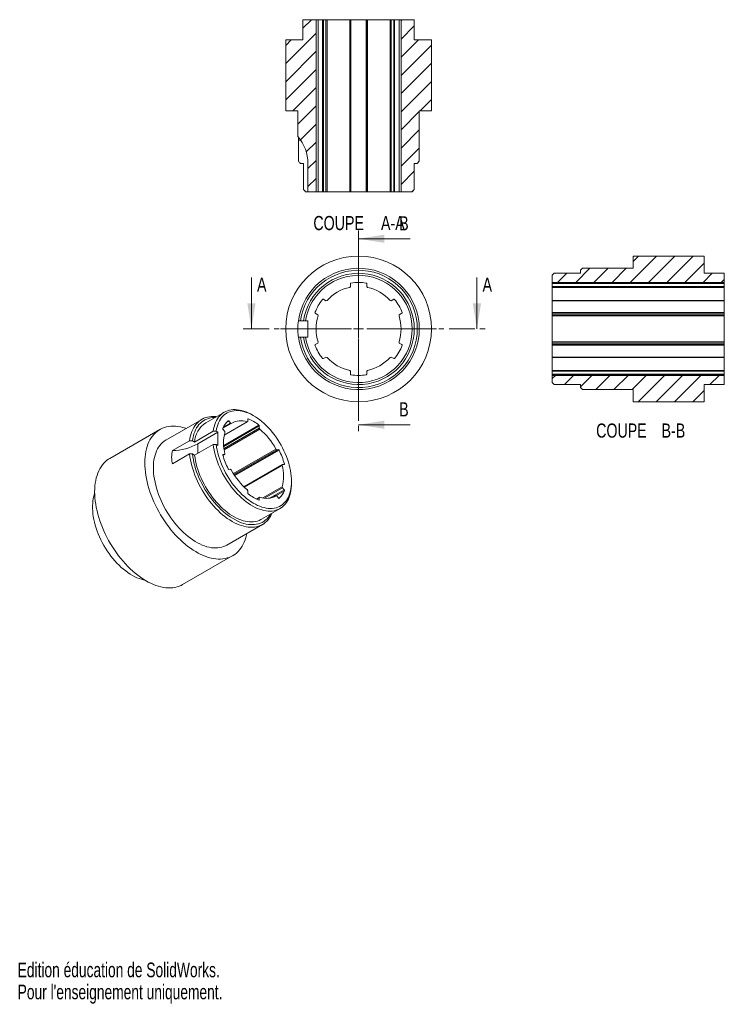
# Model space of a CAD drawing. Header units: millimetres. Extents: x 1 to 174, y 0 to 243.
import ezdxf

# ---------------------------------------------------------------- set-up
doc = ezdxf.new("R2010")
doc.units = ezdxf.units.MM
doc.linetypes.add('CENTER', pattern=[10.16, 6.35, -1.27, 1.27, -1.27])
doc.styles.add('SLDTEXTSTYLE0', font='TXT', dxfattribs={"width": 0.75})
doc.styles.add('SLDTEXTSTYLE1', font='TXT', dxfattribs={"width": 0.7})

# ---------------------------------------------------------------- blocks, each defined once
blk = doc.blocks.new('SW_CENTERMARKSYMBOL_0')
at = {"color": 0, "linetype": 'Continuous', "lineweight": 0}
for p, q in [((0, 2.5), (0, 19.25)), ((-2.5, 0), (-19.25, 0)), ((0, 0), (-1.25, 0)), ((0, 0), (0, 1.25)), ((0, 0), (0, -1.25)), ((0, 0), (1.25, 0)), ((2.5, 0), (19.25, 0)), ((0, -2.5), (0, -19.25))]:
    blk.add_line(p, q, dxfattribs=at)
blk = doc.blocks.new('SW_NOTE_0')
at = {"color": 0, "linetype": 'Continuous', "lineweight": 0, "char_height": 3.5, "attachment_point": 2, "style": 'SLDTEXTSTYLE0'}
for s, insert in [('COUPE', (8.04, 4.51)), ('A-A', (21.42, 4.51))]:
    blk.add_mtext(s, dxfattribs=dict(at, insert=insert))
blk = doc.blocks.new('SW_NOTE_1')
at = {"color": 0, "linetype": 'Continuous', "lineweight": 0, "char_height": 3.5, "attachment_point": 2, "style": 'SLDTEXTSTYLE0'}
for s, insert in [('COUPE', (8.04, 4.51)), ('B-B', (20.87, 4.51))]:
    blk.add_mtext(s, dxfattribs=dict(at, insert=insert))

msp = doc.modelspace()

# ---------------------------------------------------------------- hatches: boundary and pattern name
at = {"linetype": 'Continuous', "lineweight": 0}
h = msp.add_hatch(dxfattribs=at)
h.set_pattern_fill('ANSI31', style=0)
edge = h.paths.add_edge_path(flags=0)
edge.add_line((73.68, 243.14), (70.43, 243.14))
edge.add_line((70.43, 243.14), (70.43, 238.14))
edge.add_line((70.43, 238.14), (66.18, 238.14))
edge.add_line((66.18, 238.14), (66.18, 220.64))
edge.add_line((66.18, 220.64), (69.18, 220.64))
edge.add_line((69.18, 220.64), (69.18, 214.26))
edge.add_arc((61.68, 207.64), 10, 0, 41.4096, ccw=False)
edge.add_line((71.68, 207.64), (71.68, 200.64))
edge.add_line((71.68, 200.64), (73.68, 200.64))
edge.add_line((73.68, 200.64), (73.68, 243.14))
h = msp.add_hatch(dxfattribs=at)
h.set_pattern_fill('ANSI31', style=0)
h.paths.add_polyline_path([(94.68, 200.64), (97.43, 200.64), (97.93, 201.14), (97.93, 207.64), (98.68, 207.64), (99.18, 208.14), (99.18, 220.64), (102.18, 220.64), (102.18, 238.14), (97.93, 238.14), (97.93, 243.14), (94.68, 243.14)], flags=0)
h = msp.add_hatch(dxfattribs=at)
h.set_pattern_fill('ANSI31', style=0)
h.paths.add_polyline_path([(131.98, 179.97), (131.98, 178.22), (174.48, 178.22), (174.48, 180.47), (169.48, 180.47), (169.48, 184.72), (151.98, 184.72), (151.98, 181.72), (139.48, 181.72), (138.98, 181.22), (138.98, 180.47), (132.48, 180.47)], flags=0)
h = msp.add_hatch(dxfattribs=at)
h.set_pattern_fill('ANSI31', style=0)
h.paths.add_polyline_path([(131.98, 155.22), (131.98, 153.47), (132.48, 152.97), (138.98, 152.97), (138.98, 152.22), (139.48, 151.72), (151.98, 151.72), (151.98, 148.72), (169.48, 148.72), (169.48, 152.97), (174.48, 152.97), (174.48, 155.22)], flags=0)

# ---------------------------------------------------------------- linework, layer by layer
at = {"color": 7, "linetype": 'Continuous', "lineweight": 15}
for p, q in [((70.43, 243.14), (70.43, 238.14)), ((73.68, 243.14), (70.43, 243.14)), ((73.68, 243.14), (73.68, 200.64)), ((73.68, 243.14), (74.19, 243.14)), ((74.19, 200.64), (74.19, 243.14)), ((74.19, 243.14), (75.29, 243.14)), ((75.29, 200.64), (75.29, 243.14)), ((75.29, 243.14), (75.48, 243.14)), ((75.48, 200.64), (75.48, 243.14)), ((75.48, 243.14), (76.11, 243.14)), ((76.11, 200.64), (76.11, 243.14)), ((76.11, 243.14), (76.39, 243.14)), ((76.39, 200.64), (76.39, 243.14)), ((76.39, 243.14), (81.98, 243.14)), ((81.98, 200.64), (81.98, 243.14)), ((81.98, 243.14), (82.18, 243.14)), ((82.18, 200.64), (82.18, 243.14)), ((82.18, 243.14), (82.3, 243.14)), ((82.3, 200.64), (82.3, 243.14)), ((82.3, 243.14), (86.05, 243.14)), ((86.05, 200.64), (86.05, 243.14)), ((86.05, 243.14), (86.18, 243.14)), ((86.18, 200.64), (86.18, 243.14)), ((86.18, 243.14), (86.38, 243.14)), ((86.38, 200.64), (86.38, 243.14)), ((86.38, 243.14), (91.97, 243.14)), ((91.97, 200.64), (91.97, 243.14)), ((91.97, 243.14), (92.24, 243.14)), ((92.24, 200.64), (92.24, 243.14)), ((92.24, 243.14), (92.88, 243.14)), ((92.88, 200.64), (92.88, 243.14)), ((92.88, 243.14), (93.07, 243.14)), ((93.07, 200.64), (93.07, 243.14)), ((93.07, 243.14), (94.17, 243.14)), ((94.17, 200.64), (94.17, 243.14)), ((94.17, 243.14), (94.68, 243.14)), ((94.68, 200.64), (94.68, 243.14)), ((97.93, 243.14), (94.68, 243.14)), ((97.93, 238.14), (97.93, 243.14)), ((66.18, 238.14), (66.18, 220.64)), ((70.43, 238.14), (66.18, 238.14)), ((102.18, 238.14), (97.93, 238.14)), ((102.18, 220.64), (102.18, 238.14)), ((66.18, 220.64), (69.18, 220.64)), ((69.18, 220.64), (69.18, 214.26)), ((99.18, 220.64), (102.18, 220.64)), ((99.18, 208.14), (99.18, 220.64)), ((69.31, 214.1), (69.31, 208.14)), ((69.82, 207.64), (70.58, 207.64)), ((70.58, 207.64), (70.58, 201.14)), ((71.68, 207.64), (71.68, 200.64)), ((97.93, 207.64), (98.68, 207.64)), ((97.93, 201.14), (97.93, 207.64)), ((99.18, 208.14), (98.68, 207.64)), ((71.68, 200.64), (71.08, 200.64)), ((73.68, 200.64), (71.68, 200.64)), ((73.68, 200.64), (74.19, 200.64)), ((74.19, 200.64), (75.29, 200.64)), ((75.29, 200.64), (75.48, 200.64)), ((75.48, 200.64), (76.11, 200.64)), ((76.11, 200.64), (76.39, 200.64)), ((76.39, 200.64), (81.98, 200.64)), ((81.98, 200.64), (82.18, 200.64)), ((82.18, 200.64), (82.3, 200.64)), ((82.3, 200.64), (86.05, 200.64)), ((86.05, 200.64), (86.18, 200.64)), ((86.18, 200.64), (86.38, 200.64)), ((86.38, 200.64), (91.97, 200.64)), ((91.97, 200.64), (92.24, 200.64)), ((92.24, 200.64), (92.88, 200.64)), ((92.88, 200.64), (93.07, 200.64)), ((93.07, 200.64), (94.17, 200.64)), ((94.17, 200.64), (94.68, 200.64)), ((97.43, 200.64), (94.68, 200.64)), ((97.93, 201.14), (97.43, 200.64)), ((151.98, 184.72), (151.98, 181.72)), ((169.48, 184.72), (151.98, 184.72)), ((169.48, 180.47), (169.48, 184.72)), ((131.98, 179.97), (132.48, 180.47)), ((138.98, 180.47), (132.48, 180.47)), ((138.98, 181.22), (139.48, 181.72)), ((138.98, 181.22), (138.98, 180.47)), ((151.98, 181.72), (139.48, 181.72)), ((174.48, 180.47), (169.48, 180.47)), ((174.48, 178.22), (174.48, 180.47)), ((82.18, 177.92), (82.18, 177.18)), ((86.18, 177.18), (86.18, 177.92)), ((131.98, 178.22), (131.98, 179.97)), ((131.98, 178.22), (131.98, 178.06)), ((174.48, 178.22), (131.98, 178.22)), ((131.98, 178.06), (174.48, 178.06)), ((131.98, 178.06), (131.98, 177.92)), ((131.98, 177.92), (174.48, 177.92)), ((131.98, 177.92), (131.98, 177.18)), ((174.48, 178.22), (174.48, 178.06)), ((174.48, 178.06), (174.48, 177.92)), ((174.48, 177.92), (174.48, 177.18)), ((82.18, 177.18), (81.98, 176.98)), ((86.38, 176.98), (86.18, 177.18)), ((131.98, 177.18), (174.48, 177.18)), ((131.98, 177.18), (131.98, 176.98)), ((131.98, 176.98), (174.48, 176.98)), ((131.98, 176.98), (131.98, 173.76)), ((174.48, 177.18), (174.48, 176.98)), ((174.48, 176.98), (174.48, 173.76)), ((76.11, 173.68), (75.48, 174.05)), ((76.39, 173.76), (76.11, 173.68)), ((92.24, 173.68), (91.97, 173.76)), ((92.88, 174.05), (92.24, 173.68)), ((131.98, 173.76), (174.48, 173.76)), ((131.98, 173.76), (131.98, 173.68)), ((131.98, 173.68), (174.48, 173.68)), ((131.98, 173.68), (131.98, 170.77)), ((174.48, 173.76), (174.48, 173.68)), ((174.48, 173.68), (174.48, 170.77)), ((73.48, 170.59), (74.11, 170.22)), ((94.24, 170.22), (94.88, 170.59)), ((131.98, 170.77), (174.48, 170.77)), ((131.98, 170.77), (131.98, 170.59)), ((131.98, 170.59), (174.48, 170.59)), ((131.98, 170.59), (131.98, 170.22)), ((174.48, 170.77), (174.48, 170.59)), ((174.48, 170.59), (174.48, 170.22)), ((69.82, 168.72), (70.58, 168.72)), ((71.68, 168.72), (71.08, 168.72)), ((71.68, 164.72), (71.68, 168.72)), ((74.11, 170.22), (74.19, 169.95)), ((94.17, 169.95), (94.24, 170.22)), ((131.98, 170.22), (174.48, 170.22)), ((131.98, 170.22), (131.98, 169.95)), ((131.98, 169.95), (174.48, 169.95)), ((131.98, 169.95), (131.98, 163.49)), ((174.48, 170.22), (174.48, 169.95)), ((174.48, 169.95), (174.48, 163.49)), ((69.82, 164.72), (70.58, 164.72)), ((71.68, 164.72), (71.08, 164.72)), ((74.11, 163.22), (73.48, 162.85)), ((74.19, 163.49), (74.11, 163.22)), ((94.24, 163.22), (94.17, 163.49)), ((94.88, 162.85), (94.24, 163.22)), ((131.98, 163.49), (174.48, 163.49)), ((131.98, 163.49), (131.98, 163.22)), ((131.98, 163.22), (174.48, 163.22)), ((131.98, 163.22), (131.98, 162.85)), ((174.48, 163.49), (174.48, 163.22)), ((174.48, 163.22), (174.48, 162.85)), ((131.98, 162.85), (174.48, 162.85)), ((131.98, 162.85), (131.98, 162.67)), ((131.98, 162.67), (174.48, 162.67)), ((131.98, 162.67), (131.98, 159.75)), ((174.48, 162.85), (174.48, 162.67)), ((174.48, 162.67), (174.48, 159.75)), ((75.48, 159.39), (76.11, 159.75)), ((76.11, 159.75), (76.39, 159.68)), ((91.97, 159.68), (92.24, 159.75)), ((92.24, 159.75), (92.88, 159.39)), ((131.98, 159.75), (174.48, 159.75)), ((131.98, 159.75), (131.98, 159.68)), ((131.98, 159.68), (174.48, 159.68)), ((131.98, 159.68), (131.98, 156.45)), ((174.48, 159.75), (174.48, 159.68)), ((174.48, 159.68), (174.48, 156.45)), ((81.98, 156.45), (82.18, 156.25)), ((82.18, 156.25), (82.18, 155.52)), ((86.18, 156.25), (86.38, 156.45)), ((86.18, 155.52), (86.18, 156.25)), ((131.98, 156.45), (174.48, 156.45)), ((131.98, 156.45), (131.98, 156.25)), ((131.98, 156.25), (174.48, 156.25)), ((131.98, 156.25), (131.98, 155.52)), ((174.48, 156.45), (174.48, 156.25)), ((174.48, 156.25), (174.48, 155.52)), ((131.98, 155.52), (174.48, 155.52)), ((131.98, 155.52), (131.98, 155.37)), ((131.98, 155.37), (174.48, 155.37)), ((131.98, 155.37), (131.98, 155.22)), ((131.98, 155.22), (174.48, 155.22)), ((131.98, 153.47), (131.98, 155.22)), ((132.48, 152.97), (131.98, 153.47)), ((174.48, 155.52), (174.48, 155.37)), ((174.48, 155.37), (174.48, 155.22)), ((174.48, 152.97), (174.48, 155.22)), ((132.48, 152.97), (138.98, 152.97)), ((138.98, 152.97), (138.98, 152.22)), ((139.48, 151.72), (138.98, 152.22)), ((139.48, 151.72), (151.98, 151.72)), ((151.98, 151.72), (151.98, 148.72)), ((169.48, 152.97), (174.48, 152.97)), ((169.48, 148.72), (169.48, 152.97)), ((151.98, 148.72), (169.48, 148.72)), ((51.03, 146.15), (46.43, 143.5)), ((45.46, 144.37), (36.62, 139.27)), ((56.7, 143.73), (51, 140.43)), ((52.56, 143.42), (52.11, 143.98)), ((56.84, 143.81), (56.7, 143.73)), ((56.84, 144.41), (56.84, 143.81)), ((58.26, 145.26), (57.91, 145.47)), ((35.12, 141.87), (22.74, 134.73)), ((43.69, 138.77), (48.29, 141.43)), ((49.42, 141.18), (44.47, 138.32)), ((49.42, 141.18), (49, 141.42)), ((49.42, 137.91), (49.42, 141.18)), ((52.75, 143.37), (50.65, 142.16)), ((50.69, 141.97), (51.14, 141.41)), ((52.56, 143.42), (50.75, 142.38)), ((59.67, 142.18), (50.95, 137.14)), ((59.81, 141.93), (51, 136.84)), ((51.14, 141.41), (51.19, 141.16)), ((52.75, 143.37), (52.56, 143.42)), ((59.67, 142.18), (59.67, 142.77)), ((59.81, 141.93), (59.67, 142.18)), ((38.23, 136.65), (42.44, 139.09)), ((43.15, 139.08), (43.69, 138.77)), ((43.69, 135.51), (48.29, 138.16)), ((49.42, 137.91), (49, 138.16)), ((63.77, 137.01), (53.28, 130.96)), ((63.96, 136.84), (53.41, 130.75)), ((63.96, 136.84), (63.77, 137.01)), ((64.41, 136.88), (63.96, 136.84)), ((38.23, 133.39), (42.44, 135.82)), ((43.15, 135.82), (43.69, 135.51)), ((51.14, 135.69), (50.68, 135.43)), ((51.14, 135.69), (50.69, 135.65)), ((51.19, 135.89), (51.14, 135.69)), ((52.11, 132.01), (52.56, 132.05)), ((52.56, 132.05), (52.75, 131.88)), ((65.37, 133.2), (55.87, 127.71)), ((65.32, 133), (55.97, 127.61)), ((65.32, 133), (65.37, 133.2)), ((65.37, 133.2), (65.82, 133.24)), ((67.63, 128.63), (67.63, 129.04)), ((56.7, 126.96), (56.84, 126.71)), ((56.84, 126.71), (56.84, 126.12)), ((65.32, 127.73), (60.54, 124.97)), ((65.37, 127.48), (60.92, 124.9)), ((65.37, 127.48), (65.32, 127.73)), ((65.82, 126.92), (65.37, 127.48)), ((59.81, 125.16), (58.97, 124.68)), ((59.67, 125.08), (58.97, 124.68)), ((59.67, 125.08), (59.81, 125.16)), ((59.67, 124.48), (59.67, 125.08)), ((63.77, 125.52), (63.23, 125.21)), ((63.77, 125.52), (63.96, 125.47)), ((63.96, 125.47), (64.41, 124.91)), ((60.18, 119.68), (64.78, 122.33)), ((51.62, 113.29), (60.45, 118.39)), ((40.74, 103.55), (53.12, 110.69))]:
    msp.add_line(p, q, dxfattribs=at)
at = {"color": 7, "linetype": 'CENTER', "lineweight": 0}
for p, q in [((84.18, 191.01), (84.18, 141.04)), ((55.72, 166.72), (115.41, 166.72))]:
    msp.add_line(p, q, dxfattribs=at)
at = {"color": 7, "linetype": 'Continuous', "lineweight": 0}
for p, q in [((96.88, 189.01), (84.18, 189.01)), ((57.72, 179.42), (57.72, 166.72)), ((113.41, 179.42), (113.41, 166.72)), ((96.88, 143.04), (84.18, 143.04))]:
    msp.add_line(p, q, dxfattribs=at)
at = {"color": 8, "linetype": 'Continuous', "lineweight": 15}
for p, q in [((52.11, 143.98), (51.62, 143.7)), ((56.93, 144.47), (56.85, 144.42)), ((59.58, 142.94), (50.87, 137.91)), ((59.67, 142.77), (50.88, 137.7)), ((44.47, 135.96), (44.47, 138.32)), ((64.41, 136.88), (53.51, 130.59)), ((64.54, 136.77), (53.6, 130.46)), ((50.69, 135.65), (50.65, 135.63)), ((65.87, 133.36), (65.63, 133.22)), ((65.82, 126.92), (62.38, 124.94)), ((65.87, 126.74), (63.13, 125.16)), ((59.67, 124.48), (59.56, 124.42)), ((64.54, 124.86), (64.53, 124.85))]:
    msp.add_line(p, q, dxfattribs=at)
at = {"color": 7, "linetype": 'Continuous', "lineweight": 15, "flags": 128}
for points in [[(48.29, 141.43), (48.38, 142.01), (48.51, 142.56), (48.67, 143.09), (48.86, 143.59), (49.08, 144.05), (49.33, 144.49), (49.61, 144.89), (49.92, 145.25), (50.25, 145.58), (50.61, 145.87), (50.99, 146.13), (51.4, 146.34), (51.82, 146.51), (52.27, 146.64), (52.73, 146.73), (53.22, 146.78), (53.72, 146.79), (54.23, 146.76), (54.75, 146.68), (55.29, 146.57), (55.83, 146.41), (56.38, 146.21), (56.94, 145.97), (57.49, 145.7), (57.91, 145.47)], [(49, 138.16), (49.1, 137.48), (49.23, 136.79), (49.39, 136.09), (49.58, 135.38), (49.8, 134.67), (50.05, 133.96), (50.33, 133.26), (50.64, 132.55), (50.97, 131.86), (51.33, 131.17), (51.71, 130.49), (52.11, 129.83), (52.54, 129.18), (52.98, 128.55), (53.44, 127.94), (53.92, 127.36), (54.42, 126.8), (54.92, 126.26), (55.44, 125.75), (55.97, 125.27), (56.51, 124.83), (57.05, 124.41), (57.6, 124.04), (58.14, 123.69), (58.69, 123.39), (59.24, 123.12), (59.79, 122.89), (60.32, 122.7), (60.86, 122.55), (61.38, 122.44), (61.89, 122.38), (62.39, 122.35), (62.88, 122.37), (63.35, 122.42), (63.8, 122.52), (64.23, 122.66), (64.64, 122.84), (65.04, 123.06), (65.4, 123.32), (65.75, 123.62), (66.06, 123.95), (66.35, 124.32), (66.62, 124.73), (66.85, 125.17), (67.05, 125.64), (67.23, 126.14), (67.37, 126.67), (67.48, 127.23), (67.56, 127.81), (67.61, 128.41), (67.63, 129.04), (67.61, 129.68), (67.56, 130.34), (67.48, 131.01), (67.37, 131.7), (67.23, 132.39), (67.05, 133.1), (66.85, 133.8), (66.62, 134.51), (66.35, 135.22), (66.06, 135.93), (65.75, 136.63), (65.4, 137.32), (65.04, 138), (64.64, 138.67), (64.23, 139.33), (63.8, 139.97), (63.35, 140.59), (62.88, 141.19), (62.39, 141.77), (61.89, 142.32), (61.38, 142.84), (60.86, 143.34), (60.32, 143.81), (59.79, 144.24), (59.24, 144.64), (58.69, 145), (58.14, 145.33), (57.6, 145.62), (57.05, 145.87), (56.51, 146.08), (55.97, 146.26), (55.44, 146.39), (54.92, 146.48), (54.42, 146.53), (53.92, 146.54), (53.44, 146.51), (52.98, 146.43), (52.54, 146.32), (52.11, 146.16), (51.71, 145.96), (51.33, 145.73), (50.97, 145.45), (50.64, 145.14), (50.33, 144.79), (50.05, 144.4), (49.8, 143.98), (49.58, 143.53), (49.39, 143.05), (49.23, 142.53), (49.1, 141.99), (49, 141.42)], [(42.44, 139.09), (42.54, 139.7), (42.66, 140.29), (42.82, 140.85), (43.01, 141.38), (43.23, 141.88), (43.47, 142.35), (43.75, 142.78), (44.06, 143.18), (44.39, 143.55), (44.75, 143.88), (45.13, 144.17), (45.53, 144.42), (45.96, 144.63), (46.41, 144.8), (46.89, 144.93), (47.37, 145.02), (47.88, 145.07), (48.4, 145.07), (48.94, 145.04), (49.08, 145.02)], [(48.74, 144.82), (48.59, 144.82), (48.09, 144.79), (47.6, 144.72), (47.13, 144.6), (46.68, 144.45), (46.25, 144.25), (45.85, 144.02), (45.46, 143.74), (45.11, 143.43), (44.77, 143.08), (44.47, 142.69), (44.19, 142.27), (43.94, 141.81), (43.72, 141.32), (43.53, 140.81), (43.38, 140.26), (43.25, 139.68), (43.15, 139.08)], [(52.11, 143.98), (52.09, 144), (52.07, 144.02), (52.05, 144.03), (52.04, 144.04), (52.02, 144.04), (52, 144.04), (51.99, 144.04), (51.97, 144.03)], [(56.93, 144.47), (56.91, 144.48), (56.9, 144.48), (56.88, 144.48), (56.87, 144.47), (56.86, 144.46), (56.85, 144.44), (56.85, 144.43), (56.84, 144.41)], [(31.39, 133.63), (31.4, 134.36), (31.45, 135.07), (31.53, 135.75), (31.64, 136.42), (31.79, 137.05), (31.96, 137.66), (32.17, 138.24), (32.4, 138.79), (32.67, 139.31), (32.96, 139.8), (33.28, 140.25), (33.63, 140.67), (34.01, 141.05), (34.41, 141.39), (34.84, 141.7), (35.29, 141.96), (35.76, 142.19), (36.25, 142.38), (36.76, 142.52), (37.3, 142.63), (37.84, 142.69), (38.41, 142.71), (38.99, 142.69), (39.58, 142.63), (40.18, 142.53), (40.8, 142.39), (41.42, 142.2), (41.59, 142.14)], [(33.51, 132.4), (33.53, 133.07), (33.57, 133.71), (33.65, 134.34), (33.77, 134.93), (33.91, 135.51), (34.08, 136.05), (34.29, 136.56), (34.52, 137.05), (34.79, 137.5), (35.08, 137.91), (35.4, 138.29), (35.75, 138.64), (36.12, 138.94), (36.51, 139.21), (36.62, 139.27)], [(67.63, 128.63), (67.61, 127.99), (67.56, 127.37), (67.48, 126.78), (67.37, 126.21), (67.23, 125.67), (67.05, 125.16), (66.85, 124.67), (66.61, 124.22), (66.35, 123.8), (66.06, 123.42), (65.74, 123.07), (65.4, 122.76), (65.03, 122.49), (64.63, 122.25), (64.22, 122.06), (63.78, 121.9), (63.33, 121.79), (62.85, 121.72), (62.36, 121.69), (61.86, 121.7), (61.34, 121.75), (60.81, 121.85), (60.27, 121.99), (59.72, 122.16), (59.17, 122.38), (58.61, 122.63), (58.05, 122.93), (57.49, 123.26), (56.94, 123.63), (56.38, 124.03), (55.83, 124.47), (55.29, 124.94), (54.75, 125.44), (54.23, 125.97), (53.72, 126.53), (53.22, 127.11), (52.73, 127.72), (52.27, 128.35), (51.82, 128.99), (51.4, 129.66), (50.99, 130.34), (50.61, 131.03), (50.25, 131.74), (49.92, 132.45), (49.61, 133.17), (49.33, 133.89), (49.08, 134.61), (48.86, 135.33), (48.67, 136.05), (48.51, 136.76), (48.38, 137.47), (48.29, 138.16)], [(19.01, 126.49), (19.03, 127.21), (19.08, 127.92), (19.16, 128.61), (19.27, 129.27), (19.41, 129.91), (19.59, 130.52), (19.79, 131.1), (20.03, 131.65), (20.29, 132.17), (20.59, 132.66), (20.91, 133.11), (21.26, 133.53), (21.64, 133.91), (22.04, 134.25), (22.46, 134.56), (22.74, 134.73)], [(62.83, 121.21), (62.67, 120.85), (62.42, 120.38), (62.14, 119.95), (61.83, 119.55), (61.5, 119.19), (61.14, 118.87), (60.75, 118.58), (60.34, 118.33), (59.91, 118.12), (59.46, 117.95), (58.99, 117.83), (58.5, 117.74), (57.99, 117.7), (57.47, 117.69), (56.93, 117.73), (56.38, 117.81), (55.82, 117.94), (55.26, 118.1), (54.68, 118.3), (54.1, 118.55), (53.52, 118.83), (52.93, 119.15), (52.35, 119.51), (51.76, 119.9), (51.18, 120.33), (50.61, 120.79), (50.04, 121.29), (49.49, 121.81), (48.94, 122.37), (48.4, 122.95), (47.88, 123.56), (47.37, 124.19), (46.89, 124.84), (46.41, 125.52), (45.96, 126.21), (45.53, 126.91), (45.13, 127.64), (44.75, 128.37), (44.39, 129.11), (44.06, 129.86), (43.75, 130.61), (43.47, 131.37), (43.23, 132.12), (43.01, 132.87), (42.82, 133.62), (42.66, 134.36), (42.54, 135.1), (42.44, 135.82)], [(43.15, 135.82), (43.25, 135.11), (43.38, 134.39), (43.53, 133.65), (43.72, 132.92), (43.94, 132.18), (44.19, 131.43), (44.47, 130.69), (44.77, 129.95), (45.11, 129.22), (45.46, 128.49), (45.85, 127.77), (46.25, 127.07), (46.68, 126.38), (47.13, 125.7), (47.6, 125.05), (48.09, 124.41), (48.59, 123.8), (49.11, 123.21), (49.64, 122.65), (50.18, 122.12), (50.74, 121.61), (51.3, 121.14), (51.86, 120.7), (52.44, 120.29), (53.01, 119.92), (53.59, 119.59), (54.16, 119.3), (54.73, 119.04), (55.3, 118.82), (55.86, 118.65), (56.41, 118.51), (56.96, 118.42), (57.49, 118.36), (58.01, 118.35), (58.51, 118.38), (59, 118.45), (59.47, 118.57), (59.92, 118.72), (60.35, 118.92), (60.76, 119.15), (61.14, 119.42), (61.5, 119.74), (61.83, 120.09), (62.14, 120.47), (62.42, 120.89), (62.48, 121.01)], [(60.18, 119.68), (60.04, 119.6), (59.62, 119.4), (59.19, 119.25), (58.73, 119.14), (58.26, 119.07), (57.77, 119.04), (57.26, 119.05), (56.74, 119.1), (56.21, 119.2), (55.67, 119.33), (55.13, 119.51), (54.57, 119.72), (54.02, 119.98), (53.46, 120.28), (52.9, 120.61), (52.34, 120.98), (51.78, 121.38), (51.23, 121.82), (50.69, 122.29), (50.16, 122.79), (49.63, 123.32), (49.12, 123.87), (48.62, 124.46), (48.14, 125.06), (47.67, 125.69), (47.23, 126.34), (46.8, 127.01), (46.39, 127.69), (46.01, 128.38), (45.65, 129.08), (45.32, 129.8), (45.02, 130.51), (44.74, 131.24), (44.49, 131.96), (44.27, 132.68), (44.08, 133.4), (43.92, 134.11), (43.79, 134.81), (43.69, 135.51)], [(50.69, 135.65), (50.68, 135.65), (50.67, 135.64), (50.65, 135.63), (50.65, 135.62), (50.64, 135.6), (50.64, 135.58), (50.64, 135.56), (50.65, 135.53)], [(56.59, 116.16), (56.52, 115.82), (56.36, 115.2), (56.17, 114.6), (55.95, 114.04), (55.7, 113.5), (55.42, 113), (55.11, 112.53), (54.78, 112.1), (54.41, 111.7), (54.02, 111.34), (53.61, 111.01), (53.17, 110.73), (52.71, 110.48), (52.23, 110.27), (51.73, 110.11), (51.2, 109.98), (50.66, 109.9), (50.11, 109.85), (49.54, 109.85), (48.95, 109.89), (48.35, 109.98), (47.74, 110.1), (47.13, 110.26), (46.5, 110.47), (45.87, 110.71), (45.23, 110.99), (44.6, 111.32), (43.96, 111.68), (43.32, 112.07), (42.68, 112.51), (42.05, 112.97), (41.42, 113.48), (40.8, 114.01), (40.18, 114.57), (39.58, 115.17), (38.99, 115.79), (38.41, 116.44), (37.84, 117.11), (37.3, 117.81), (36.76, 118.53), (36.25, 119.26), (35.76, 120.02), (35.29, 120.79), (34.84, 121.58), (34.41, 122.37), (34.01, 123.18), (33.63, 123.99), (33.28, 124.82), (32.96, 125.64), (32.67, 126.47), (32.4, 127.29), (32.17, 128.11), (31.96, 128.93), (31.79, 129.74), (31.64, 130.55), (31.53, 131.34), (31.45, 132.12), (31.4, 132.88), (31.39, 133.63)], [(51.62, 113.29), (51.3, 113.12), (50.86, 112.93), (50.4, 112.79), (49.92, 112.68), (49.42, 112.61), (48.91, 112.59), (48.38, 112.6), (47.84, 112.66), (47.28, 112.76), (46.72, 112.9), (46.15, 113.09), (45.57, 113.31), (44.99, 113.57), (44.41, 113.87), (43.82, 114.21), (43.24, 114.58), (42.66, 114.99), (42.08, 115.43), (41.51, 115.91), (40.95, 116.42), (40.4, 116.96), (39.86, 117.52), (39.33, 118.12), (38.81, 118.74), (38.31, 119.38), (37.83, 120.04), (37.37, 120.72), (36.93, 121.42), (36.51, 122.13), (36.12, 122.85), (35.75, 123.59), (35.4, 124.33), (35.08, 125.08), (34.79, 125.84), (34.52, 126.59), (34.29, 127.34), (34.08, 128.1), (33.91, 128.84), (33.77, 129.58), (33.65, 130.3), (33.57, 131.02), (33.53, 131.72), (33.51, 132.4)], [(65.82, 133.24), (65.84, 133.24), (65.85, 133.25), (65.86, 133.26), (65.87, 133.27), (65.87, 133.29), (65.88, 133.31), (65.87, 133.33), (65.87, 133.36)], [(19.02, 126.07), (18.97, 125.93), (18.81, 125.4), (18.68, 124.85), (18.58, 124.26), (18.52, 123.66), (18.49, 123.03), (18.49, 122.38), (18.52, 121.72), (18.58, 121.04), (18.68, 120.35), (18.81, 119.64), (18.97, 118.93), (19.16, 118.21), (19.38, 117.49), (19.63, 116.77), (19.91, 116.04), (20.21, 115.32), (20.54, 114.61), (20.9, 113.91), (21.28, 113.21), (21.69, 112.53), (22.11, 111.86), (22.56, 111.22), (23.02, 110.59), (23.51, 109.98), (24.01, 109.4), (24.52, 108.84), (25.04, 108.31), (25.58, 107.8), (26.12, 107.33), (26.67, 106.9), (27.23, 106.49), (27.79, 106.12), (28.35, 105.79), (28.91, 105.49), (29.46, 105.24), (30.02, 105.02), (30.56, 104.84), (31.1, 104.71), (31.39, 104.65)], [(40.74, 103.55), (40.34, 103.34), (39.85, 103.13), (39.35, 102.96), (38.83, 102.84), (38.29, 102.75), (37.73, 102.71), (37.16, 102.71), (36.58, 102.75), (35.98, 102.83), (35.37, 102.96), (34.75, 103.12), (34.13, 103.32), (33.5, 103.57), (32.86, 103.85), (32.22, 104.17), (31.58, 104.53), (30.94, 104.93), (30.31, 105.36), (29.67, 105.83), (29.04, 106.33), (28.42, 106.87), (27.81, 107.43), (27.21, 108.02), (26.61, 108.65), (26.03, 109.29), (25.47, 109.97), (24.92, 110.66), (24.39, 111.38), (23.88, 112.12), (23.38, 112.88), (22.91, 113.65), (22.46, 114.43), (22.04, 115.23), (21.64, 116.04), (21.26, 116.85), (20.91, 117.67), (20.59, 118.5), (20.29, 119.32), (20.03, 120.15), (19.79, 120.97), (19.59, 121.79), (19.41, 122.6), (19.27, 123.4), (19.16, 124.19), (19.08, 124.97), (19.03, 125.74), (19.01, 126.49)], [(59.58, 124.42), (59.6, 124.41), (59.62, 124.41), (59.63, 124.41), (59.65, 124.42), (59.66, 124.43), (59.67, 124.45), (59.67, 124.46), (59.67, 124.48)], [(64.41, 124.91), (64.43, 124.89), (64.44, 124.87), (64.46, 124.86), (64.48, 124.85), (64.5, 124.85), (64.52, 124.85), (64.53, 124.85), (64.54, 124.86)]]:
    msp.add_lwpolyline(points, dxfattribs=at)
at = {"color": 7, "linetype": 'Continuous', "lineweight": 15}
msp.add_circle((84.18, 166.72), 18, dxfattribs=at)
for centre, radius, start, end in [((61.68, 207.64), 10, 0, 41.4096), ((84.18, 166.72), 15, 187.6623, 172.3377), ((84.18, 166.72), 14.5, 187.9281, 172.0719), ((84.18, 166.72), 13.75, 188.3636, 171.6364), ((84.18, 166.72), 13.25, 188.6816, 171.3184), ((82.33, 177.92), 0.15, 99.3808, 180), ((84.18, 166.72), 11.5, 80.6192, 99.3808), ((86.03, 177.92), 0.15, 0, 80.6192), ((84.18, 166.72), 10.5, 102.0944, 137.9056), ((84.18, 166.72), 10.5, 42.0944, 77.9056), ((84.18, 166.72), 11.5, 140.6192, 159.3808), ((75.41, 173.92), 0.15, 60, 140.6192), ((92.95, 173.92), 0.15, 39.3808, 120), ((84.18, 166.72), 11.5, 20.6192, 39.3808), ((73.56, 170.72), 0.15, 159.3808, 240), ((94.8, 170.72), 0.15, 300, 20.6192), ((84.18, 166.72), 10.5, 162.0944, 197.9056), ((84.18, 166.72), 10.5, 342.0944, 17.9056), ((73.56, 162.72), 0.15, 120, 200.6192), ((84.18, 166.72), 11.5, 200.6192, 219.3808), ((84.18, 166.72), 11.5, 320.6192, 339.3808), ((94.8, 162.72), 0.15, 339.3808, 60), ((75.41, 159.52), 0.15, 219.3808, 300), ((84.18, 166.72), 10.5, 222.0944, 257.9056), ((84.18, 166.72), 10.5, 282.0944, 317.9056), ((92.95, 159.52), 0.15, 240, 320.6192), ((82.33, 155.52), 0.15, 180, 260.6192), ((84.18, 166.72), 11.5, 260.6192, 279.3808), ((86.03, 155.52), 0.15, 279.3808, 0), ((55.02, 140.48), 4.67, 130.6205, 159.1782), ((55.07, 139.69), 4.36, 67.9985, 122.2206), ((52.91, 134.45), 10.8, 51.8597, 68.1457), ((49.78, 138.39), 6.11, 123.2725, 176.3888), ((50.84, 142.1), 0.196, 167.0225, 222.4341), ((60.67, 138.52), 9.84, 164.4585, 195.5415), ((59.44, 142.76), 0.234, 2.8986, 51.677), ((49.07, 129.25), 16.62, 27.852, 49.7372), ((37.82, 150.66), 14.01, 271.661, 298.3176), ((64.39, 136.72), 0.167, 20.7561, 82.8142), ((48.04, 128.41), 18.5, 15.5233, 26.8881), ((68.48, 140.48), 18.5, 195.5233, 206.8881), ((52.13, 132.17), 0.167, 200.7561, 262.8142), ((67.45, 139.64), 16.62, 207.852, 229.7372), ((55.84, 130.37), 9.84, 344.4585, 15.5415), ((61.5, 128.41), 4.67, 310.6205, 339.1782), ((65.68, 126.79), 0.196, 347.0225, 42.4341), ((57.08, 126.13), 0.234, 182.8986, 231.677), ((63.61, 134.44), 10.8, 231.8597, 248.1457), ((61.45, 129.2), 4.36, 247.9985, 302.2206)]:
    msp.add_arc(centre, radius, start, end, dxfattribs=at)
for points in [[(69.82, 207.64), (69.65, 207.81), (69.48, 207.98), (69.31, 208.14)], [(69.82, 168.72), (69.65, 168.72), (69.48, 168.72), (69.31, 168.72)], [(69.82, 164.72), (69.65, 164.72), (69.48, 164.72), (69.31, 164.72)], [(43.15, 139.08), (42.92, 139.08), (42.68, 139.08), (42.44, 139.09)], [(43.15, 135.82), (42.92, 135.82), (42.68, 135.82), (42.44, 135.82)]]:
    msp.add_open_spline(points, degree=3, dxfattribs=at)
for points, knots in [([(71.08, 200.64), (70.96, 200.77), (70.83, 200.89), (70.71, 201.01), (70.66, 201.06), (70.62, 201.1), (70.58, 201.14)], [0.004352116, 0.004352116, 0.004352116, 0.004352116, 0.005408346, 0.005408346, 0.005408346, 0.005774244, 0.005774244, 0.005774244, 0.005774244]), ([(69.31, 164.72), (69.27, 165.05), (69.24, 165.38), (69.19, 166.05), (69.18, 166.39), (69.18, 167.39), (69.22, 168.06), (69.31, 168.72)], [0, 0, 0, 0, 0.25, 0.25, 0.5, 0.5, 1, 1, 1, 1]), ([(71.08, 168.72), (70.96, 168.72), (70.83, 168.72), (70.71, 168.72), (70.66, 168.72), (70.62, 168.72), (70.58, 168.72)], [0.004352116, 0.004352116, 0.004352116, 0.004352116, 0.005408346, 0.005408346, 0.005408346, 0.005774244, 0.005774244, 0.005774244, 0.005774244]), ([(71.08, 164.72), (70.96, 164.72), (70.83, 164.72), (70.71, 164.72), (70.66, 164.72), (70.62, 164.72), (70.58, 164.72)], [0.004352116, 0.004352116, 0.004352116, 0.004352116, 0.005408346, 0.005408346, 0.005408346, 0.005774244, 0.005774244, 0.005774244, 0.005774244]), ([(49, 141.42), (48.82, 141.43), (48.64, 141.43), (48.47, 141.43), (48.41, 141.43), (48.35, 141.43), (48.29, 141.43)], [0.004352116, 0.004352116, 0.004352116, 0.004352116, 0.005408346, 0.005408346, 0.005408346, 0.005774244, 0.005774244, 0.005774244, 0.005774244]), ([(38.23, 133.39), (38.16, 133.65), (38.11, 133.92), (38.04, 134.47), (38.02, 134.74), (38.03, 135.56), (38.09, 136.11), (38.23, 136.65)], [0, 0, 0, 0, 0.25, 0.25, 0.5, 0.5, 1, 1, 1, 1]), ([(49, 138.16), (48.82, 138.16), (48.64, 138.16), (48.47, 138.16), (48.41, 138.16), (48.35, 138.16), (48.29, 138.16)], [0.004352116, 0.004352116, 0.004352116, 0.004352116, 0.005408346, 0.005408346, 0.005408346, 0.005774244, 0.005774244, 0.005774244, 0.005774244])]:
    msp.add_open_spline(points, degree=3, knots=knots, dxfattribs=at)
at = {"color": 7, "linetype": 'Continuous', "lineweight": 0}
for points in [[(84.18, 189.01), (90.53, 187.99), (90.53, 190.02)], [(57.72, 166.72), (58.74, 173.07), (56.71, 173.07)], [(113.41, 166.72), (114.43, 173.07), (112.39, 173.07)], [(84.18, 143.04), (90.53, 142.02), (90.53, 144.06)]]:
    msp.add_solid(points, dxfattribs=at)

# ---------------------------------------------------------------- block references
for name, p in [('SW_NOTE_0', (71.22, 190.12)), ('SW_CENTERMARKSYMBOL_0', (84.18, 166.72)), ('SW_NOTE_1', (141.05, 138.84))]:
    msp.add_blockref(name, p, dxfattribs=at)

# ---------------------------------------------------------------- texts
at = {"color": 7, "linetype": 'Continuous', "attachment_point": 1}
for s, insert, char_height, style in [('B', (94.2, 194.56), 3.5, 'SLDTEXTSTYLE0'), ('A', (59.1, 179.42), 3.5, 'SLDTEXTSTYLE0'), ('A', (114.79, 179.42), 3.5, 'SLDTEXTSTYLE0'), ('B', (94.2, 148.59), 3.5, 'SLDTEXTSTYLE0'), ('Edition éducation de SolidWorks.', (0, 10.13), 3.633, 'SLDTEXTSTYLE1'), ("Pour l'enseignement uniquement.", (0, 4.68), 3.633, 'SLDTEXTSTYLE1')]:
    msp.add_mtext(s, dxfattribs=dict(at, insert=insert, char_height=char_height, style=style))

doc.saveas('drawing.dxf')
